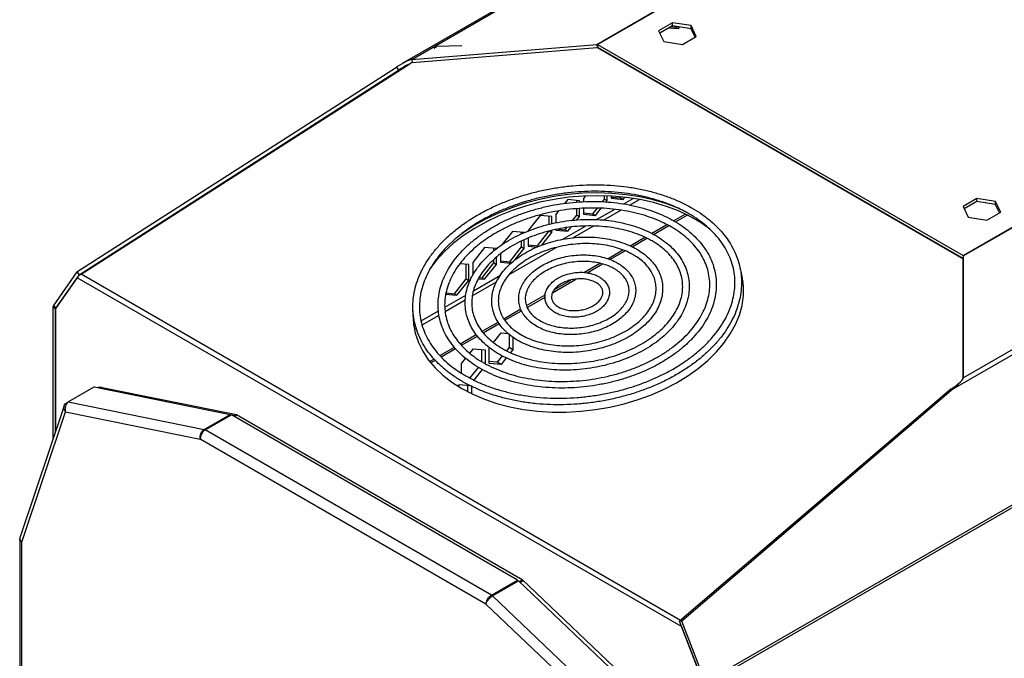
# Model space of a CAD drawing. Header units: millimetres. Extents: x 25 to 1481, y -957 to 677.
# Tile 4 of 12: x 662 to 929, y -682 to -509. Entities that reach past the tile are written whole.
import ezdxf

# ---------------------------------------------------------------- set-up
doc = ezdxf.new("R2010")
doc.units = ezdxf.units.MM

msp = doc.modelspace()

# ---------------------------------------------------------------- linework, layer by layer
at = {"color": 7, "linetype": 'Continuous', "lineweight": 25}
for p, q in [((908.16, -438.84), (765.76, -521.04)), ((768.32, -519.89), (907.99, -439.26)), ((818.42, -515.83), (923.87, -454.95)), ((818.63, -515.86), (923.99, -455.03)), ((838.89, -509.97), (835.17, -512.12)), ((838.89, -510.79), (835.47, -512.76)), ((837.95, -511.33), (840.53, -511.56)), ((838.47, -511.03), (839.82, -511.16)), ((843.96, -510.76), (838.89, -509.97)), ((838.89, -510.79), (838.89, -509.97)), ((843.96, -511.58), (838.89, -510.79)), ((839.82, -511.16), (839.98, -510.96)), ((839.82, -511.16), (840.53, -511.56)), ((840.53, -511.56), (840.9, -511.1)), ((845.32, -513.69), (843.96, -510.76)), ((843.96, -511.58), (843.96, -510.76)), ((845.02, -513.86), (843.96, -511.58)), ((835.17, -512.12), (836.53, -515.05)), ((835.5, -512.82), (835.61, -512.68)), ((841.61, -515.83), (845.32, -513.69)), ((917.58, -572.98), (1022.94, -512.16)), ((917.65, -573.11), (1023.11, -512.23)), ((768.32, -519.89), (818.42, -515.83)), ((768.42, -520.76), (818.52, -516.69)), ((774.29, -516.89), (775.04, -516.41)), ((781.9, -516.27), (775.04, -516.41)), ((818.42, -515.83), (818.52, -516.69)), ((917.56, -573.8), (818.6, -516.67)), ((818.63, -515.86), (917.58, -572.98)), ((818.63, -515.86), (818.63, -516.67)), ((818.63, -516.67), (917.56, -573.79)), ((836.53, -515.05), (841.61, -515.83)), ((820.55, -517.8), (820.55, -517.78)), ((821.26, -518.21), (821.26, -518.19)), ((822.32, -518.8), (822.32, -518.82)), ((823.89, -519.73), (823.92, -519.73)), ((677.69, -577.43), (764.15, -522.03)), ((678.79, -578.08), (767.78, -521.06)), ((764.15, -522.03), (764.76, -522.79)), ((764.76, -522.79), (767.44, -521.24)), ((768.32, -519.89), (768.42, -520.76)), ((824.6, -520.13), (824.63, -520.14)), ((678.3, -578.19), (764.76, -522.79)), ((914.92, -609.07), (1059.31, -525.71)), ((917.65, -606.1), (1057.33, -525.47)), ((852.3, -536.11), (852.3, -536.13)), ((856.18, -538.36), (856.19, -538.35)), ((856.89, -538.77), (856.89, -538.76)), ((858.84, -539.9), (858.86, -539.89)), ((859.9, -540.51), (859.92, -540.51)), ((869.52, -546.07), (869.53, -546.06)), ((870.02, -546.35), (870.03, -546.35)), ((815.36, -556.86), (814.83, -557.53)), ((820.55, -557.7), (820.55, -556.82)), ((821.26, -558.1), (821.26, -556.84)), ((822.32, -556.89), (822.32, -557.49)), ((824.83, -557.37), (825.04, -557.11)), ((847.82, -688.4), (1078.54, -555.21)), ((847.95, -689.05), (1078.54, -555.93)), ((810.55, -557.85), (809.74, -558.86)), ((813.77, -558.14), (810.55, -557.85)), ((813.06, -558.51), (813.06, -558.08)), ((813.77, -558.48), (813.77, -558.14)), ((814.83, -557.53), (814.83, -558.43)), ((819.97, -558.42), (820.55, -557.7)), ((820.55, -557.7), (821.26, -558.1)), ((820.94, -558.5), (821.26, -558.1)), ((822.32, -557.15), (824.83, -557.37)), ((822.32, -557.49), (825.54, -557.78)), ((824.83, -557.37), (825.54, -557.78)), ((825.54, -557.78), (825.99, -557.21)), ((825.71, -559.03), (828.31, -557.53)), ((827.32, -559.33), (829.95, -557.81)), ((921.34, -557.57), (917.62, -559.72)), ((917.62, -559.72), (918.98, -562.65)), ((921.34, -558.39), (917.92, -560.36)), ((926.41, -558.36), (921.34, -557.57)), ((921.34, -558.39), (921.34, -557.57)), ((926.41, -559.17), (921.34, -558.39)), ((927.77, -561.29), (926.41, -558.36)), ((926.41, -559.17), (926.41, -558.36)), ((927.47, -561.46), (926.41, -559.17)), ((803.05, -562.18), (799.84, -566.18)), ((806.27, -562.47), (803.05, -562.18)), ((805.56, -564.54), (805.56, -562.4)), ((806.27, -564.37), (806.27, -562.47)), ((808.09, -560.91), (807.33, -561.85)), ((807.33, -561.85), (807.33, -564.13)), ((811.9, -563.46), (813.06, -562.02)), ((813.03, -563.34), (813.77, -562.43)), ((813.06, -562.02), (813.06, -560.31)), ((813.06, -562.02), (813.77, -562.43)), ((813.77, -562.43), (813.77, -560.26)), ((814.83, -560.19), (814.83, -561.82)), ((814.83, -561.47), (817.34, -561.7)), ((814.83, -561.82), (818.04, -562.11)), ((817.34, -561.7), (818.58, -560.14)), ((817.34, -561.7), (818.04, -562.11)), ((818.04, -562.11), (819.58, -560.2)), ((818.36, -563.27), (823.19, -560.49)), ((820.27, -563.4), (824.94, -560.7)), ((839.2, -563.57), (842.34, -561.76)), ((839.71, -563.85), (842.88, -562.02)), ((924.05, -563.43), (927.77, -561.29)), ((809.08, -568.63), (815.34, -565.02)), ((811.94, -568.2), (817.45, -565.02)), ((833.3, -566.98), (837.39, -564.62)), ((833.81, -567.26), (837.9, -564.89)), ((918.98, -562.65), (924.05, -563.43)), ((795.56, -566.51), (792.61, -570.17)), ((798.77, -566.79), (795.56, -566.51)), ((798.07, -567.1), (798.07, -566.73)), ((799.84, -566.18), (799.84, -566.37)), ((802.35, -570.35), (805.56, -566.35)), ((803.51, -570.19), (806.27, -566.76)), ((805.56, -566.35), (806.27, -566.76)), ((806.27, -566.76), (806.27, -566.2)), ((807.33, -565.94), (807.33, -566.14)), ((807.33, -566.14), (810.55, -566.43)), ((807.86, -565.85), (809.84, -566.02)), ((809.84, -566.02), (810.33, -565.42)), ((809.84, -566.02), (810.55, -566.43)), ((810.55, -566.43), (811.46, -565.29)), ((798.07, -570.68), (798.07, -569.07)), ((798.77, -571.08), (798.77, -568.72)), ((799.84, -568.28), (799.84, -570.47)), ((799.84, -570.13), (802.35, -570.35)), ((802.35, -570.35), (802.63, -570.52)), ((827.42, -570.37), (831.42, -568.06)), ((827.99, -570.62), (831.99, -568.31)), ((788.06, -570.83), (784.84, -574.84)), ((791.28, -571.12), (788.06, -570.83)), ((790.57, -571.69), (790.57, -571.06)), ((792.34, -572.56), (792.34, -574.8)), ((794.67, -578.17), (807.41, -570.82)), ((794.85, -574.68), (798.07, -570.68)), ((796.35, -574.09), (798.77, -571.08)), ((798.07, -570.68), (798.77, -571.08)), ((799.84, -570.47), (802.26, -570.69)), ((821.39, -573.85), (825.51, -571.48)), ((821.98, -574.09), (826.07, -571.72)), ((917.65, -573.11), (917.55, -573.86)), ((917.58, -572.98), (917.58, -573.64)), ((917.65, -573.11), (917.65, -606.1)), ((783.78, -575.45), (781.36, -575.23)), ((783.08, -579.33), (783.08, -575.38)), ((783.78, -579.74), (783.78, -575.45)), ((784.84, -574.84), (784.84, -578.33)), ((787.35, -579.01), (790.57, -575)), ((788.06, -579.41), (791.28, -575.41)), ((790.57, -575), (790.57, -574.04)), ((790.57, -575), (791.28, -575.41)), ((791.28, -575.41), (791.28, -573.42)), ((792.34, -574.45), (794.85, -574.68)), ((792.34, -574.8), (795.24, -575.06)), ((794.85, -574.68), (795.35, -574.96)), ((814.93, -577.58), (819.22, -575.1)), ((815.77, -577.67), (819.93, -575.27)), ((917.55, -573.86), (917.55, -606.39)), ((677.69, -577.43), (671.31, -586.5)), ((678.3, -578.19), (671.92, -587.27)), ((677.69, -577.43), (678.3, -578.19)), ((678.61, -578.17), (678.79, -578.08)), ((841.1, -671.78), (678.79, -578.08)), ((785.04, -582.51), (792.36, -578.28)), ((671.88, -587.39), (677.78, -579.01)), ((677.78, -579.01), (677.9, -578.8)), ((841.36, -673.44), (677.78, -579.01)), ((779.86, -583.33), (783.08, -579.33)), ((780.57, -583.74), (783.78, -579.74)), ((783.08, -579.33), (783.78, -579.74)), ((784.71, -583.92), (791.27, -580.14)), ((786.38, -579.26), (788.06, -579.41)), ((786.56, -578.93), (787.35, -579.01)), ((787.35, -579.01), (788.06, -579.41)), ((806.45, -583.05), (812.79, -579.39)), ((807, -582.16), (811.35, -579.65)), ((777.27, -586.99), (782.98, -583.7)), ((777.35, -583.45), (780.57, -583.74)), ((777.57, -583.13), (779.86, -583.33)), ((779.86, -583.33), (780.57, -583.74)), ((799.4, -586.55), (804.43, -583.64)), ((777.37, -588.16), (782.81, -585.02)), ((799.57, -587.03), (804.43, -584.22)), ((671.88, -587.41), (671.18, -587)), ((671.18, -587), (671.18, -622.64)), ((671.31, -586.5), (671.92, -587.27)), ((671.88, -620.54), (671.88, -587.39)), ((671.88, -587.41), (671.88, -620.54)), ((671.92, -587.27), (672.01, -587.22)), ((770.85, -590.7), (775.56, -587.98)), ((771.12, -591.77), (775.71, -589.12)), ((793.23, -590.11), (797.83, -587.45)), ((793.52, -590.51), (798.02, -587.92)), ((768.82, -591.87), (769.24, -591.63)), ((787.35, -593.5), (791.7, -590.99)), ((787.68, -593.89), (791.95, -591.42)), ((769.02, -592.98), (769.54, -592.68)), ((781.44, -596.92), (785.8, -594.4)), ((790.42, -596.52), (792.52, -593.91)), ((792.52, -593.91), (794.38, -594.07)), ((794.67, -594.34), (794.67, -597.87)), ((781.76, -597.3), (786.09, -594.8)), ((795.73, -595.1), (795.73, -598.48)), ((775.96, -600.08), (779.88, -597.82)), ((776.3, -600.46), (780.21, -598.2)), ((784.04, -599.45), (785.02, -598.23)), ((785.02, -598.23), (788.24, -598.52)), ((787.18, -598.43), (787.18, -601.64)), ((788.24, -598.52), (788.24, -602.28)), ((789.3, -602.2), (789.3, -597.91)), ((794.67, -597.87), (793.95, -598.77)), ((795.73, -598.48), (794.67, -597.87)), ((795.73, -598.48), (795.09, -599.28)), ((773.18, -601.68), (774.38, -600.99)), ((773.49, -602.08), (774.73, -601.36)), ((781.8, -602.24), (782.92, -600.84)), ((781.8, -604.84), (781.8, -602.24)), ((791.46, -601.87), (789.3, -601.68)), ((792.52, -602.49), (789.3, -602.2)), ((792.84, -600.16), (791.46, -601.87)), ((792.52, -602.49), (791.46, -601.87)), ((793.93, -600.72), (792.52, -602.49)), ((786.36, -603.22), (783.96, -606.2)), ((787.4, -603.85), (785.02, -606.81)), ((916.89, -607.23), (915.87, -608.09)), ((917.65, -606.1), (917.64, -606.18)), ((675.28, -612.63), (682.35, -608.55)), ((682.35, -608.55), (719.19, -615.99)), ((683.51, -608.78), (683.6, -608.51)), ((683.6, -608.51), (720.92, -616.05)), ((684.26, -608.64), (683.88, -608.86)), ((684.09, -608.74), (684.13, -608.62)), ((684.49, -608.69), (684.11, -608.9)), ((780.87, -608.41), (781.27, -607.91)), ((781.27, -607.91), (784.09, -608.16)), ((783.43, -608.1), (783.43, -609.86)), ((784.49, -608.2), (784.49, -610.39)), ((914.31, -609.13), (840.83, -672.01)), ((914.92, -609.07), (841.44, -671.96)), ((914.92, -609.07), (914.31, -609.13)), ((674.78, -612.92), (675.28, -612.63)), ((675.28, -612.63), (712.12, -620.08)), ((674.19, -613.67), (662.27, -649.17)), ((662.76, -650.58), (674.61, -615.31)), ((674.61, -615.31), (711.07, -622.68)), ((712.12, -620.08), (719.19, -615.99)), ((712.41, -620.19), (719.48, -616.11)), ((719.19, -615.99), (719.25, -616.24)), ((796.97, -660.84), (719.48, -616.11)), ((720.76, -616.02), (720.04, -616.43)), ((721.07, -616.14), (720.3, -616.58)), ((720.92, -616.05), (798.21, -660.67)), ((789.89, -664.92), (712.41, -620.19)), ((788.4, -667.33), (711.07, -622.68)), ((662.18, -649.67), (662.18, -739.15)), ((662.76, -739.88), (662.76, -650.58)), ((789.89, -664.92), (796.97, -660.84)), ((790.18, -665.14), (797.25, -661.06)), ((796.97, -660.84), (796.97, -661.22)), ((834.09, -696.15), (797.25, -661.06)), ((798.3, -660.75), (797.45, -661.24)), ((798.57, -661.01), (797.72, -661.5)), ((798.21, -660.67), (835.53, -696.22)), ((789.89, -664.92), (789.89, -665.36)), ((827.02, -700.23), (790.18, -665.14)), ((824.86, -702.05), (788.4, -667.33)), ((841.44, -671.96), (840.83, -672.01)), ((847.21, -688.46), (840.83, -672.01)), ((841.34, -673.32), (841.36, -673.44)), ((841.36, -673.44), (841.38, -673.43)), ((841.36, -673.44), (847.25, -688.63)), ((847.82, -688.4), (841.44, -671.96))]:
    msp.add_line(p, q, dxfattribs=at)
at = {"color": 7, "linetype": 'Continuous', "lineweight": 25, "flags": 128}
for points in [[(849.16, -565.97), (848.93, -565.79), (846.38, -563.99), (843.56, -562.37), (840.51, -560.93), (837.25, -559.69), (833.8, -558.67), (830.19, -557.86), (826.46, -557.27), (822.62, -556.91), (818.71, -556.79), (814.76, -556.89), (810.8, -557.23), (806.86, -557.8), (802.97, -558.59), (799.16, -559.6), (795.47, -560.81), (791.92, -562.23), (788.53, -563.84), (785.34, -565.63), (782.37, -567.58), (779.65, -569.68), (777.19, -571.9), (775.01, -574.25), (773.14, -576.68), (773.03, -576.85)], [(842.49, -561.12), (840.41, -560.18), (837.15, -558.94), (833.7, -557.91), (830.1, -557.1), (826.36, -556.52), (822.52, -556.16), (818.61, -556.03), (814.66, -556.14), (810.7, -556.48), (806.76, -557.04), (802.87, -557.83), (799.06, -558.84), (795.37, -560.06), (791.82, -561.48), (788.43, -563.09), (785.24, -564.88), (782.28, -566.83), (780.33, -568.29)], [(781.88, -609.01), (784.82, -610.54), (787.98, -611.88), (791.33, -613.02), (794.86, -613.93), (798.54, -614.63), (802.33, -615.1), (806.21, -615.35), (810.15, -615.36), (814.11, -615.13), (818.06, -614.68), (821.98, -614), (825.83, -613.1), (829.58, -611.99), (833.21, -610.67), (836.68, -609.15), (839.97, -607.45), (843.05, -605.58), (845.9, -603.56), (848.5, -601.39), (850.82, -599.1), (852.84, -596.71), (854.56, -594.23), (855.96, -591.69), (857.02, -589.1), (857.74, -586.48), (858.12, -583.85), (858.14, -581.24), (857.81, -578.67), (857.5, -577.31)], [(858.06, -580.24), (857.91, -579.42), (857.58, -578.01)], [(768.64, -587.98), (768.61, -588.87), (768.76, -591.47), (769.26, -594.02), (770.11, -596.5), (771.29, -598.9), (772.8, -601.2), (774.64, -603.38), (776.77, -605.41), (779.19, -607.3), (781.88, -609.01)], [(768.73, -588.93), (768.71, -589.62), (768.82, -591.92)]]:
    msp.add_lwpolyline(points, dxfattribs=at)
at = {"color": 7, "linetype": 'Continuous', "lineweight": 25}
for centre, radius, start, end in [((672.04, -586.96), 0.859, 147.6521, 182.351), ((672.13, -587.4), 0.245, 147.6508, 182.3552)]:
    msp.add_arc(centre, radius, start, end, dxfattribs=at)
for centre, major_axis, ratio, start_param, end_param in [((811.58, -521.06), (7.09, 5.17), 0.119308, 0.052766, 0.192392), ((811.58, -521.06), (7.05, 4.39), 0.034707, 0.018522, 0.158148), ((761.48, -525.13), (7.09, 5.17), 0.119308, 0.192392, 1.099963), ((761.48, -525.13), (7.05, 4.39), 0.034707, 0.158148, 1.065719), ((910.54, -578.19), (7.09, 5.17), 0.119308, 6.196325, 6.335951), ((910.54, -611.18), (7.09, 5.17), 0.119308, 5.288753, 6.196325), ((910.54, -611.18), (7.05, 4.39), 0.034707, 5.25451, 5.585299)]:
    msp.add_ellipse(centre, major_axis=major_axis, ratio=ratio, start_param=start_param, end_param=end_param, dxfattribs=at)
for points, knots in [([(844.24, -560.15), (843.76, -559.88), (842.38, -559.1), (839.93, -557.96), (836.84, -556.77), (833.59, -555.77), (830.19, -554.97), (826.67, -554.37), (823.06, -553.99), (819.37, -553.8), (815.65, -553.83), (811.9, -554.07), (808.17, -554.52), (804.46, -555.17), (800.82, -556.03), (797.27, -557.07), (793.83, -558.31), (790.52, -559.72), (787.37, -561.3), (784.4, -563.05), (781.64, -564.94), (779.09, -566.96), (776.79, -569.1), (774.74, -571.35), (772.97, -573.69), (771.48, -576.1), (770.29, -578.57), (769.41, -581.07), (768.84, -583.59), (768.59, -586.11), (768.65, -588.61), (769.03, -591.07), (769.72, -593.47), (770.71, -595.8), (772, -598.05), (773.59, -600.19), (775.45, -602.22), (777.58, -604.11), (779.97, -605.86), (782.59, -607.45), (785.43, -608.87), (788.46, -610.12), (791.67, -611.17), (795.03, -612.03), (798.51, -612.68), (802.1, -613.14), (805.77, -613.38), (809.48, -613.41), (813.23, -613.23), (816.97, -612.85), (820.68, -612.25), (824.34, -611.46), (827.93, -610.47), (831.4, -609.29), (834.75, -607.93), (837.95, -606.39), (840.98, -604.7), (843.8, -602.85), (846.42, -600.87), (848.79, -598.76), (850.91, -596.54), (852.77, -594.22), (854.34, -591.83), (855.62, -589.38), (856.59, -586.88), (857.26, -584.37), (857.6, -581.85), (857.63, -579.34), (857.35, -576.87), (856.75, -574.44), (855.85, -572.09), (854.64, -569.82), (853.14, -567.64), (851.36, -565.58), (849.31, -563.65), (847.03, -561.88), (845.29, -560.75), (844.34, -560.2), (844.24, -560.15)], [0, 0, 0, 0, 0.007106, 0.020549, 0.033996, 0.047445, 0.060894, 0.07434, 0.087784, 0.101226, 0.114667, 0.128106, 0.141545, 0.154984, 0.168424, 0.181865, 0.195309, 0.208756, 0.222207, 0.235661, 0.249119, 0.262581, 0.276043, 0.289503, 0.302956, 0.316396, 0.329815, 0.343206, 0.356562, 0.369882, 0.383169, 0.396436, 0.409696, 0.422963, 0.43625, 0.449568, 0.46292, 0.476303, 0.489713, 0.50314, 0.51658, 0.530026, 0.543476, 0.556924, 0.570371, 0.583816, 0.597259, 0.610699, 0.624139, 0.637578, 0.651017, 0.664456, 0.677897, 0.691341, 0.704787, 0.718236, 0.731689, 0.745146, 0.758607, 0.772069, 0.78553, 0.798986, 0.812431, 0.825857, 0.839257, 0.852624, 0.865954, 0.87925, 0.892521, 0.905782, 0.919045, 0.932325, 0.945633, 0.958975, 0.97235, 0.985752, 0.998491, 1, 1, 1, 1]), ([(843.35, -561.69), (843.8, -561.95), (845.09, -562.72), (847.05, -564.11), (849.15, -565.89), (850.98, -567.8), (852.53, -569.83), (853.8, -571.95), (854.78, -574.16), (855.45, -576.44), (855.81, -578.78), (855.86, -581.15), (855.6, -583.55), (855.02, -585.95), (854.14, -588.33), (852.96, -590.67), (851.48, -592.97), (849.73, -595.19), (847.7, -597.33), (845.43, -599.37), (842.91, -601.3), (840.18, -603.1), (837.25, -604.75), (834.14, -606.26), (830.87, -607.59), (827.48, -608.75), (823.97, -609.72), (820.39, -610.5), (816.75, -611.08), (813.09, -611.46), (809.42, -611.63), (805.79, -611.6), (802.2, -611.36), (798.7, -610.91), (795.31, -610.27), (792.05, -609.43), (788.94, -608.4), (786.02, -607.19), (783.29, -605.81), (780.79, -604.27), (778.52, -602.58), (776.5, -600.76), (774.75, -598.81), (773.29, -596.75), (772.1, -594.6), (771.22, -592.37), (770.64, -590.07), (770.37, -587.72), (770.42, -585.34), (770.77, -582.94), (771.44, -580.54), (772.42, -578.17), (773.69, -575.84), (775.26, -573.56), (777.09, -571.36), (779.2, -569.25), (781.55, -567.24), (784.13, -565.35), (786.92, -563.6), (789.91, -561.99), (793.07, -560.54), (796.38, -559.25), (799.81, -558.15), (803.34, -557.24), (806.94, -556.52), (810.59, -556), (814.26, -555.68), (817.92, -555.57), (821.54, -555.67), (825.1, -555.97), (828.57, -556.47), (831.93, -557.18), (835.14, -558.08), (838.19, -559.17), (840.95, -560.36), (842.59, -561.27), (843.35, -561.69)], [0, 0, 0, 0, 0.007105, 0.020678, 0.034258, 0.047852, 0.06147, 0.075122, 0.088814, 0.102551, 0.116325, 0.130121, 0.14391, 0.15767, 0.171391, 0.185071, 0.198716, 0.212334, 0.225935, 0.239525, 0.25311, 0.266693, 0.280276, 0.293861, 0.307449, 0.321039, 0.334631, 0.348225, 0.361819, 0.375414, 0.389009, 0.402601, 0.416191, 0.429778, 0.443361, 0.45694, 0.470515, 0.484087, 0.497657, 0.511227, 0.5248, 0.538384, 0.551984, 0.565611, 0.579275, 0.59298, 0.60673, 0.620513, 0.63431, 0.648092, 0.66184, 0.675549, 0.689217, 0.702853, 0.716466, 0.730062, 0.74365, 0.757234, 0.770817, 0.784401, 0.797987, 0.811575, 0.825166, 0.838758, 0.852352, 0.865947, 0.879542, 0.893136, 0.906728, 0.920317, 0.933903, 0.947485, 0.961062, 0.974636, 0.988207, 1, 1, 1, 1]), ([(839.44, -563.7), (839, -563.45), (837.72, -562.74), (835.45, -561.69), (832.58, -560.63), (829.54, -559.76), (826.37, -559.09), (823.09, -558.62), (819.73, -558.37), (816.31, -558.32), (812.86, -558.49), (809.42, -558.86), (806.01, -559.44), (802.66, -560.22), (799.39, -561.19), (796.24, -562.35), (793.23, -563.69), (790.38, -565.2), (787.72, -566.86), (785.27, -568.67), (783.06, -570.6), (781.09, -572.64), (779.4, -574.78), (777.99, -577), (776.87, -579.27), (776.07, -581.58), (775.57, -583.91), (775.4, -586.23), (775.54, -588.53), (775.99, -590.78), (776.76, -592.97), (777.83, -595.08), (779.19, -597.09), (780.83, -598.99), (782.74, -600.76), (784.92, -602.39), (787.32, -603.86), (789.95, -605.16), (792.77, -606.28), (795.75, -607.21), (798.89, -607.94), (802.14, -608.47), (805.48, -608.79), (808.88, -608.9), (812.32, -608.8), (815.77, -608.49), (819.19, -607.97), (822.57, -607.25), (825.86, -606.34), (829.05, -605.23), (832.11, -603.94), (835.01, -602.49), (837.73, -600.87), (840.24, -599.11), (842.53, -597.21), (844.57, -595.2), (846.35, -593.09), (847.85, -590.89), (849.06, -588.64), (849.96, -586.33), (850.54, -584.01), (850.82, -581.68), (850.77, -579.38), (850.41, -577.11), (849.74, -574.9), (848.76, -572.76), (847.49, -570.72), (845.93, -568.78), (844.1, -566.97), (842.04, -565.33), (840.42, -564.27), (839.54, -563.76), (839.44, -563.7)], [0, 0, 0, 0, 0.007735, 0.022358, 0.036986, 0.051616, 0.066244, 0.08087, 0.095492, 0.110113, 0.124731, 0.139348, 0.153966, 0.168585, 0.183206, 0.197831, 0.21246, 0.227094, 0.241734, 0.256379, 0.271027, 0.285674, 0.300315, 0.314939, 0.329536, 0.344094, 0.358604, 0.373064, 0.387482, 0.401875, 0.416265, 0.430671, 0.445113, 0.459601, 0.474135, 0.488706, 0.503306, 0.517923, 0.532549, 0.547179, 0.561808, 0.576435, 0.591058, 0.605679, 0.620298, 0.634915, 0.649533, 0.664152, 0.678772, 0.693395, 0.708023, 0.722656, 0.737294, 0.751937, 0.766585, 0.781233, 0.795876, 0.810506, 0.825113, 0.839684, 0.854209, 0.868684, 0.883113, 0.897511, 0.9119, 0.926299, 0.940729, 0.955203, 0.969723, 0.984284, 0.998141, 1, 1, 1, 1]), ([(838.55, -565.24), (838.96, -565.48), (840.13, -566.18), (841.91, -567.46), (843.79, -569.12), (845.39, -570.89), (846.72, -572.77), (847.76, -574.75), (848.5, -576.8), (848.93, -578.92), (849.06, -581.08), (848.87, -583.27), (848.36, -585.47), (847.55, -587.65), (846.44, -589.79), (845.04, -591.88), (843.36, -593.89), (841.42, -595.82), (839.23, -597.64), (836.81, -599.34), (834.19, -600.91), (831.38, -602.32), (828.41, -603.57), (825.31, -604.65), (822.1, -605.54), (818.8, -606.24), (815.46, -606.74), (812.1, -607.03), (808.75, -607.12), (805.44, -607.01), (802.19, -606.68), (799.04, -606.16), (796.02, -605.44), (793.14, -604.53), (790.45, -603.44), (787.95, -602.18), (785.67, -600.76), (783.64, -599.19), (781.86, -597.49), (780.35, -595.68), (779.12, -593.76), (778.18, -591.76), (777.55, -589.68), (777.22, -587.54), (777.21, -585.37), (777.51, -583.17), (778.12, -580.98), (779.04, -578.82), (780.25, -576.69), (781.75, -574.62), (783.52, -572.64), (785.55, -570.74), (787.82, -568.96), (790.31, -567.31), (793, -565.79), (795.87, -564.44), (798.89, -563.25), (802.03, -562.23), (805.28, -561.41), (808.59, -560.78), (811.94, -560.35), (815.3, -560.13), (818.65, -560.11), (821.94, -560.3), (825.15, -560.69), (828.26, -561.28), (831.24, -562.07), (834.05, -563.05), (836.5, -564.11), (837.92, -564.89), (838.55, -565.24)], [0, 0, 0, 0, 0.007735, 0.022525, 0.037324, 0.052145, 0.067003, 0.081912, 0.096883, 0.111915, 0.126989, 0.142067, 0.157109, 0.172096, 0.187025, 0.201905, 0.21675, 0.231572, 0.246381, 0.261187, 0.275991, 0.290796, 0.305605, 0.320417, 0.335233, 0.35005, 0.364869, 0.379688, 0.394505, 0.40932, 0.424131, 0.438936, 0.453736, 0.468529, 0.483318, 0.498104, 0.512889, 0.527681, 0.542486, 0.557319, 0.572193, 0.587122, 0.602115, 0.617165, 0.632247, 0.647315, 0.66234, 0.677306, 0.692217, 0.707083, 0.721918, 0.736735, 0.751542, 0.766347, 0.781151, 0.795958, 0.810768, 0.825581, 0.840397, 0.855215, 0.870034, 0.884853, 0.89967, 0.914483, 0.929292, 0.944095, 0.958893, 0.973685, 0.988472, 1, 1, 1, 1]), ([(834.28, -567.51), (833.88, -567.29), (832.73, -566.65), (830.67, -565.73), (828.05, -564.81), (825.28, -564.09), (822.38, -563.58), (819.39, -563.27), (816.33, -563.17), (813.24, -563.28), (810.15, -563.61), (807.09, -564.14), (804.09, -564.87), (801.18, -565.79), (798.4, -566.9), (795.77, -568.18), (793.31, -569.63), (791.06, -571.22), (789.04, -572.94), (787.27, -574.78), (785.77, -576.72), (784.55, -578.73), (783.64, -580.79), (783.04, -582.89), (782.75, -584.99), (782.79, -587.07), (783.13, -589.11), (783.79, -591.09), (784.76, -592.99), (786.01, -594.79), (787.54, -596.47), (789.35, -598.02), (791.4, -599.42), (793.67, -600.66), (796.15, -601.72), (798.81, -602.59), (801.62, -603.26), (804.54, -603.73), (807.55, -603.99), (810.62, -604.04), (813.71, -603.87), (816.8, -603.5), (819.85, -602.93), (822.83, -602.15), (825.71, -601.18), (828.46, -600.03), (831.05, -598.71), (833.46, -597.23), (835.66, -595.61), (837.63, -593.85), (839.34, -591.99), (840.78, -590.04), (841.92, -588.01), (842.76, -585.94), (843.29, -583.84), (843.5, -581.74), (843.39, -579.67), (842.97, -577.64), (842.24, -575.68), (841.21, -573.8), (839.89, -572.03), (838.29, -570.37), (836.44, -568.84), (835, -567.96), (834.28, -567.51)], [0, 0, 0, 0, 0.008642, 0.024956, 0.041278, 0.057602, 0.073924, 0.090241, 0.106554, 0.122864, 0.139173, 0.155482, 0.171794, 0.188109, 0.20443, 0.220758, 0.237095, 0.253441, 0.269793, 0.286145, 0.302487, 0.318803, 0.335074, 0.35128, 0.367409, 0.383466, 0.399475, 0.41547, 0.431483, 0.447548, 0.463682, 0.479884, 0.49614, 0.512433, 0.528748, 0.545071, 0.561395, 0.577716, 0.594032, 0.610344, 0.626654, 0.642963, 0.659272, 0.675584, 0.691901, 0.708223, 0.724554, 0.740893, 0.75724, 0.773593, 0.789944, 0.806281, 0.822589, 0.838846, 0.855035, 0.871146, 0.887189, 0.903192, 0.919188, 0.93521, 0.951291, 0.967441, 0.983657, 1, 1, 1, 1]), ([(833.39, -569.05), (833.75, -569.27), (834.8, -569.89), (836.35, -571.05), (837.96, -572.54), (839.3, -574.15), (840.35, -575.86), (841.11, -577.65), (841.58, -579.52), (841.73, -581.43), (841.57, -583.38), (841.09, -585.33), (840.31, -587.26), (839.23, -589.15), (837.86, -590.98), (836.23, -592.73), (834.34, -594.38), (832.22, -595.92), (829.89, -597.32), (827.38, -598.57), (824.71, -599.66), (821.9, -600.57), (819.01, -601.29), (816.04, -601.82), (813.05, -602.14), (810.05, -602.26), (807.09, -602.18), (804.2, -601.89), (801.4, -601.4), (798.74, -600.71), (796.23, -599.84), (793.92, -598.79), (791.82, -597.58), (789.95, -596.23), (788.33, -594.74), (786.98, -593.13), (785.92, -591.42), (785.14, -589.63), (784.67, -587.77), (784.51, -585.86), (784.66, -583.91), (785.12, -581.96), (785.89, -580.03), (786.96, -578.14), (788.31, -576.3), (789.93, -574.55), (791.81, -572.89), (793.92, -571.35), (796.24, -569.95), (798.75, -568.69), (801.42, -567.6), (804.22, -566.68), (807.11, -565.95), (810.07, -565.41), (813.07, -565.08), (816.06, -564.95), (819.03, -565.03), (821.92, -565.31), (824.72, -565.79), (827.39, -566.47), (829.9, -567.34), (831.89, -568.22), (833, -568.83), (833.39, -569.05)], [0, 0, 0, 0, 0.008642, 0.025189, 0.041751, 0.058352, 0.075017, 0.091772, 0.108628, 0.125567, 0.14253, 0.159438, 0.176256, 0.192984, 0.20964, 0.226249, 0.242833, 0.259405, 0.275975, 0.292547, 0.309124, 0.325705, 0.342291, 0.35888, 0.37547, 0.392059, 0.408643, 0.425221, 0.441791, 0.458351, 0.474902, 0.491446, 0.507987, 0.524531, 0.541092, 0.557691, 0.574353, 0.591104, 0.607956, 0.624893, 0.641856, 0.658768, 0.67559, 0.692321, 0.708979, 0.72559, 0.742174, 0.758747, 0.775317, 0.791889, 0.808465, 0.825046, 0.841632, 0.858221, 0.874811, 0.8914, 0.907984, 0.924563, 0.941133, 0.957694, 0.974245, 0.990789, 1, 1, 1, 1]), ([(829.21, -571.26), (828.86, -571.07), (827.85, -570.51), (826.02, -569.72), (823.69, -568.97), (821.21, -568.42), (818.62, -568.08), (815.96, -567.95), (813.26, -568.03), (810.56, -568.32), (807.89, -568.81), (805.3, -569.51), (802.81, -570.4), (800.45, -571.47), (798.27, -572.7), (796.29, -574.09), (794.53, -575.61), (793.03, -577.25), (791.81, -578.98), (790.88, -580.78), (790.26, -582.62), (789.96, -584.47), (789.98, -586.3), (790.32, -588.09), (790.96, -589.81), (791.91, -591.45), (793.13, -592.97), (794.64, -594.37), (796.39, -595.62), (798.38, -596.71), (800.56, -597.62), (802.92, -598.34), (805.42, -598.86), (808.02, -599.17), (810.69, -599.27), (813.39, -599.16), (816.09, -598.83), (818.75, -598.31), (821.33, -597.58), (823.8, -596.66), (826.13, -595.56), (828.28, -594.3), (830.23, -592.89), (831.95, -591.35), (833.41, -589.7), (834.59, -587.96), (835.47, -586.15), (836.04, -584.31), (836.29, -582.46), (836.22, -580.63), (835.83, -578.85), (835.14, -577.14), (834.15, -575.52), (832.88, -574.01), (831.36, -572.66), (830.08, -571.77), (829.34, -571.34), (829.21, -571.26)], [0, 0, 0, 0, 0.009937, 0.028656, 0.047388, 0.066121, 0.084849, 0.10357, 0.122286, 0.141, 0.159715, 0.178434, 0.197162, 0.215901, 0.234656, 0.253425, 0.272207, 0.290989, 0.309748, 0.328452, 0.347061, 0.365544, 0.383901, 0.402172, 0.42042, 0.438705, 0.457087, 0.475585, 0.494187, 0.512862, 0.531578, 0.550311, 0.569043, 0.58777, 0.606491, 0.625206, 0.64392, 0.662635, 0.681356, 0.700085, 0.718826, 0.737583, 0.756355, 0.775138, 0.793918, 0.812671, 0.831362, 0.849953, 0.868416, 0.886756, 0.905019, 0.923268, 0.941565, 0.959965, 0.978481, 0.996219, 1, 1, 1, 1]), ([(828.32, -572.8), (828.63, -572.99), (829.53, -573.53), (830.83, -574.53), (832.14, -575.84), (833.18, -577.26), (833.92, -578.77), (834.38, -580.35), (834.52, -581.99), (834.36, -583.66), (833.88, -585.34), (833.09, -586.99), (832.02, -588.59), (830.67, -590.12), (829.06, -591.55), (827.22, -592.87), (825.17, -594.06), (822.95, -595.09), (820.58, -595.95), (818.1, -596.63), (815.54, -597.12), (812.95, -597.41), (810.36, -597.49), (807.81, -597.37), (805.34, -597.04), (802.99, -596.52), (800.79, -595.81), (798.78, -594.93), (796.97, -593.88), (795.41, -592.69), (794.1, -591.38), (793.06, -589.96), (792.31, -588.45), (791.86, -586.87), (791.71, -585.23), (791.87, -583.56), (792.35, -581.89), (793.13, -580.24), (794.21, -578.63), (795.56, -577.11), (797.16, -575.67), (799, -574.35), (801.04, -573.17), (803.27, -572.13), (805.64, -571.27), (808.12, -570.59), (810.67, -570.1), (813.27, -569.81), (815.86, -569.72), (818.4, -569.84), (820.87, -570.17), (823.23, -570.69), (825.42, -571.4), (827.11, -572.13), (828.02, -572.63), (828.32, -572.8)], [0, 0, 0, 0, 0.009937, 0.02901, 0.04811, 0.067288, 0.0866, 0.106092, 0.125755, 0.145485, 0.16511, 0.184566, 0.203868, 0.223066, 0.242207, 0.261325, 0.280438, 0.299555, 0.31868, 0.337814, 0.356954, 0.376096, 0.395235, 0.414366, 0.433485, 0.452587, 0.471672, 0.490742, 0.509804, 0.528871, 0.547971, 0.567148, 0.586459, 0.605949, 0.625612, 0.645342, 0.664968, 0.684426, 0.703729, 0.722927, 0.742068, 0.761186, 0.7803, 0.799416, 0.818542, 0.837675, 0.856815, 0.875957, 0.895096, 0.914227, 0.933346, 0.952448, 0.971534, 0.990603, 1, 1, 1, 1]), ([(824.08, -575.06), (823.79, -574.9), (822.94, -574.43), (821.39, -573.81), (819.39, -573.25), (817.27, -572.91), (815.07, -572.78), (812.84, -572.86), (810.6, -573.15), (808.42, -573.65), (806.33, -574.35), (804.37, -575.23), (802.58, -576.28), (801, -577.48), (799.66, -578.81), (798.59, -580.25), (797.81, -581.76), (797.36, -583.31), (797.22, -584.86), (797.41, -586.38), (797.91, -587.84), (798.71, -589.2), (799.79, -590.44), (801.13, -591.56), (802.71, -592.51), (804.51, -593.29), (806.48, -593.88), (808.58, -594.26), (810.76, -594.43), (813, -594.39), (815.23, -594.13), (817.43, -593.67), (819.54, -593.01), (821.53, -592.16), (823.35, -591.14), (824.97, -589.96), (826.36, -588.65), (827.48, -587.23), (828.3, -585.73), (828.82, -584.18), (829.01, -582.62), (828.88, -581.1), (828.43, -579.63), (827.69, -578.25), (826.65, -576.98), (825.45, -575.91), (824.51, -575.32), (824.08, -575.06)], [0, 0, 0, 0, 0.0121062, 0.0348059, 0.0575306, 0.0802552, 0.1029685, 0.1256719, 0.1483726, 0.1710802, 0.1938019, 0.2165482, 0.2393272, 0.2621411, 0.2849786, 0.3077912, 0.3305025, 0.3530151, 0.3752613, 0.3972694, 0.4191772, 0.4411099, 0.463219, 0.4855624, 0.5081053, 0.5307716, 0.5534919, 0.5762179, 0.5989334, 0.6216381, 0.6443385, 0.6670442, 0.6897627, 0.7125039, 0.7352767, 0.7580846, 0.7809205, 0.8037421, 0.8264784, 0.8490329, 0.8713277, 0.8933707, 0.9152831, 0.9371985, 0.959269, 0.9815712, 1, 1, 1, 1]), ([(823.19, -576.6), (823.44, -576.74), (824.15, -577.18), (825.16, -578), (826.1, -579.09), (826.76, -580.26), (827.14, -581.51), (827.22, -582.81), (826.99, -584.15), (826.44, -585.49), (825.6, -586.79), (824.48, -588.01), (823.12, -589.14), (821.53, -590.15), (819.75, -591.01), (817.82, -591.71), (815.79, -592.22), (813.7, -592.54), (811.59, -592.66), (809.52, -592.57), (807.53, -592.29), (805.67, -591.81), (803.98, -591.15), (802.5, -590.33), (801.25, -589.38), (800.27, -588.31), (799.56, -587.15), (799.13, -585.91), (799, -584.61), (799.19, -583.28), (799.68, -581.93), (800.48, -580.63), (801.56, -579.39), (802.88, -578.24), (804.44, -577.22), (806.19, -576.33), (808.09, -575.61), (810.11, -575.06), (812.2, -574.71), (814.31, -574.56), (816.39, -574.61), (818.39, -574.87), (820.27, -575.32), (821.89, -575.9), (822.79, -576.38), (823.19, -576.6)], [0, 0, 0, 0, 0.012106, 0.035444, 0.05885, 0.082474, 0.10648, 0.130925, 0.155519, 0.179781, 0.203642, 0.227237, 0.250708, 0.274142, 0.297572, 0.321018, 0.344482, 0.367957, 0.391432, 0.41489, 0.43832, 0.461712, 0.485062, 0.508383, 0.531702, 0.555088, 0.578665, 0.6026, 0.626983, 0.651599, 0.675928, 0.699847, 0.723474, 0.746957, 0.770393, 0.793822, 0.817265, 0.840726, 0.8642, 0.887675, 0.911138, 0.934573, 0.957971, 0.981327, 1, 1, 1, 1]), ([(819.07, -578.76), (818.85, -578.64), (818.2, -578.29), (816.99, -577.87), (815.43, -577.57), (813.78, -577.49), (812.12, -577.63), (810.48, -577.98), (808.94, -578.53), (807.54, -579.27), (806.34, -580.18), (805.39, -581.22), (804.72, -582.37), (804.38, -583.58), (804.38, -584.78), (804.7, -585.91), (805.31, -586.94), (806.19, -587.84), (807.32, -588.59), (808.66, -589.17), (810.17, -589.55), (811.79, -589.72), (813.45, -589.67), (815.11, -589.4), (816.69, -588.93), (818.16, -588.26), (819.44, -587.42), (820.5, -586.42), (821.28, -585.31), (821.76, -584.12), (821.9, -582.91), (821.7, -581.74), (821.2, -580.67), (820.42, -579.72), (819.66, -579.11), (819.17, -578.82), (819.07, -578.76)], [0, 0, 0, 0, 0.016658, 0.047472, 0.07836, 0.109244, 0.140113, 0.171001, 0.201946, 0.232989, 0.264164, 0.295438, 0.326572, 0.357174, 0.386955, 0.416108, 0.445123, 0.47452, 0.504581, 0.535179, 0.566033, 0.596923, 0.627796, 0.658672, 0.68959, 0.720588, 0.751709, 0.782959, 0.814187, 0.845051, 0.875168, 0.904515, 0.933543, 0.962729, 0.992521, 1, 1, 1, 1]), ([(818.19, -580.3), (818.35, -580.4), (818.82, -580.7), (819.43, -581.27), (819.9, -582.02), (820.1, -582.83), (820.03, -583.67), (819.66, -584.55), (819.02, -585.4), (818.1, -586.2), (816.95, -586.88), (815.63, -587.41), (814.2, -587.77), (812.72, -587.93), (811.25, -587.9), (809.88, -587.67), (808.65, -587.26), (807.64, -586.7), (806.87, -586.03), (806.37, -585.29), (806.14, -584.49), (806.18, -583.65), (806.51, -582.78), (807.11, -581.92), (808.01, -581.11), (809.13, -580.41), (810.43, -579.86), (811.85, -579.48), (813.33, -579.29), (814.8, -579.3), (816.19, -579.51), (817.34, -579.86), (817.93, -580.17), (818.19, -580.3)], [0, 0, 0, 0, 0.016659, 0.049121, 0.081922, 0.115995, 0.15208, 0.183866, 0.217722, 0.250748, 0.283555, 0.316349, 0.349203, 0.382095, 0.414962, 0.447716, 0.480306, 0.512737, 0.545138, 0.577854, 0.611713, 0.647577, 0.679531, 0.713572, 0.746661, 0.779476, 0.812264, 0.845111, 0.878001, 0.910878, 0.943649, 0.97626, 1, 1, 1, 1]), ([(674.61, -615.31), (674.44, -615.12), (674.31, -614.91), (674.14, -614.47), (674.11, -614.24), (674.14, -613.8), (674.2, -613.59), (674.43, -613.22), (674.58, -613.05), (674.78, -612.92)], [0, 0, 0, 0, 0.25, 0.25, 0.5, 0.5, 0.75, 0.75, 1, 1, 1, 1]), ([(675.28, -612.63), (675.12, -612.74), (674.97, -612.9), (674.73, -613.29), (674.63, -613.52), (674.5, -614.02), (674.47, -614.28), (674.48, -614.81), (674.53, -615.07), (674.61, -615.31)], [0, 0, 0, 0, 0.25, 0.25, 0.5, 0.5, 0.75, 0.75, 1, 1, 1, 1]), ([(711.07, -622.68), (711.02, -622.45), (711, -622.19), (711.05, -621.68), (711.11, -621.42), (711.31, -620.93), (711.44, -620.71), (711.75, -620.33), (711.93, -620.18), (712.12, -620.08)], [0, 0, 0, 0, 0.25, 0.25, 0.5, 0.5, 0.75, 0.75, 1, 1, 1, 1]), ([(712.41, -620.19), (712.23, -620.3), (712.05, -620.45), (711.72, -620.82), (711.57, -621.04), (711.32, -621.5), (711.22, -621.74), (711.09, -622.23), (711.06, -622.47), (711.07, -622.68)], [0, 0, 0, 0, 0.25, 0.25, 0.5, 0.5, 0.75, 0.75, 1, 1, 1, 1]), ([(662.76, -650.58), (662.58, -650.46), (662.43, -650.33), (662.23, -650.04), (662.18, -649.88), (662.18, -649.72)], [0, 0, 0, 0, 0.5, 0.5, 1, 1, 1, 1]), ([(662.3, -649.18), (662.26, -649.28), (662.16, -649.54), (662.3, -650.06), (662.61, -650.41), (662.76, -650.58)], [0, 0, 0, 0, 0.214696, 0.60735, 1, 1, 1, 1]), ([(789.89, -664.92), (789.7, -665.02), (789.51, -665.17), (789.16, -665.52), (788.99, -665.73), (788.72, -666.18), (788.61, -666.42), (788.45, -666.89), (788.41, -667.12), (788.4, -667.33)], [0, 0, 0, 0, 0.25, 0.25, 0.5, 0.5, 0.75, 0.75, 1, 1, 1, 1]), ([(788.4, -667.33), (788.45, -667.15), (788.54, -666.95), (788.78, -666.55), (788.93, -666.33), (789.26, -665.93), (789.44, -665.74), (789.81, -665.4), (790, -665.25), (790.18, -665.14)], [0, 0, 0, 0, 0.25, 0.25, 0.5, 0.5, 0.75, 0.75, 1, 1, 1, 1])]:
    msp.add_open_spline(points, degree=3, knots=knots, dxfattribs=at)

doc.saveas('drawing.dxf')
